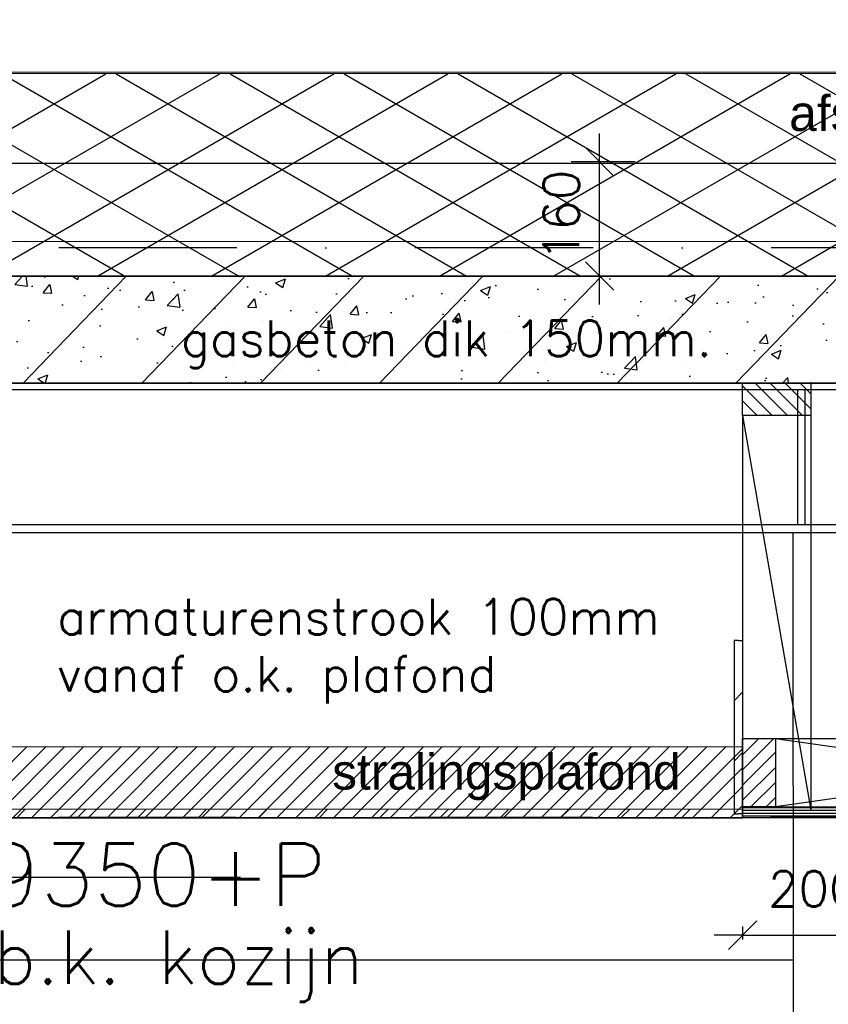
# Model space of a CAD drawing. Extents: x 151406 to 360561, y 44436 to 197234.
# Tile 38 of 57: x 168951 to 170087, y 101734 to 103116. Entities that reach past the tile are written whole.
import ezdxf

# ---------------------------------------------------------------- set-up
doc = ezdxf.new("R2010")
doc.units = 0
doc.header["$LTSCALE"] = 20
doc.header["$MEASUREMENT"] = 0
doc.header["$PDSIZE"] = -1
for name, pattern in [('DASHDOT', [25, 12.5, -6.25, 0, -6.25]), ('DD1', [2.66667, 1.66667, -0.5, 0, -0.5]), ('HIDDEN', [9.375, 6.25, -3.125])]:
    doc.linetypes.add(name, pattern=pattern)
doc.layers.get('0').update_dxf_attribs({"linetype": 'CONTINUOUS'})
doc.layers.get('DEFPOINTS').update_dxf_attribs({"linetype": 'CONTINUOUS'})
for name, color, linetype in [('A--01A1_ACEER', 1, 'CONTINUOUS'), ('A--A21--_F-23-', 9, 'CONTINUOUS'), ('A--A23--_F--3-', 9, 'CONTINUOUS'), ('A--A25--_F--3-', 9, 'CONTINUOUS'), ('A--A30--_F--3-', 9, 'CONTINUOUS'), ('A--A42--_F-23-', 9, 'CONTINUOUS'), ('A--L13DC4_VLOEREN', 4, 'HIDDEN'), ('A--L21--', 3, 'CONTINUOUS'), ('A--L21--_F-23-', 4, 'CONTINUOUS'), ('A--L21D2_BUITENWAND', 2, 'CONTINUOUS'), ('A--L25--', 7, 'CONTINUOUS'), ('A--L25--_F-23-', 7, 'CONTINUOUS'), ('A--L28D1_KONSTRUKTIES', 1, 'CONTINUOUS'), ('A--L30--', 7, 'CONTINUOUS'), ('A--L30--_F123-', 7, 'CONTINUOUS'), ('A--L31D1_BUITENKOZIJN', 1, 'CONTINUOUS'), ('A--L35D1_PLAFONDS', 1, 'CONTINUOUS'), ('A--L42--', 7, 'CONTINUOUS'), ('A--L42--_F--3-', 7, 'CONTINUOUS'), ('A--M$1A-_F123-', 1, 'CONTINUOUS'), ('A--M01A1_MAATVOERING', 1, 'CONTINUOUS'), ('A--M01B1_HOOGTE_MAATV', 1, 'CONTINUOUS'), ('A--T$1A-_F123_20', 1, 'CONTINUOUS'), ('A--T01A-25_TEKST', 2, 'CONTINUOUS'), ('A--T01B2_HOOGTE_MAATV', 2, 'CONTINUOUS'), ('A--T01B3_HOOGTE_MAATV', 3, 'CONTINUOUS'), ('STRAMIEN', 8, 'DD1'), ('X--LR---_CP', 7, 'CONTINUOUS')]:
    doc.layers.add(name, color=color, linetype=linetype)
doc.styles.add('ALFA-0_25', font='ROMANS')
doc.styles.add('EB1', font='ARIAL.TTF')
doc.styles.add('EB2', font='ARIAL.TTF')
doc.styles.add('HIEMSTRA', font='romans.shx')
doc.styles.add('HOOGTEXT', font='ROMANS.shx', dxfattribs={"height": 2.5})
doc.dimstyles.get("Standard").update_dxf_attribs({"dimscale": 40, "dimtxt": 2.5, "dimasz": 2, "dimexe": 0.3, "dimexo": 0.3, "dimgap": 2, "dimtad": 1, "dimdec": 0, "dimzin": 0, "dimdsep": 46, "dimtxsty": 'HIEMSTRA', "dimblk1": 'OBLIQUE', "dimblk2": 'OBLIQUE', "dimsah": 1, "dimcen": 0.09, "dimdle": 0.3, "dimclrd": 1, "dimclre": 1, "dimclrt": 3, "dimadec": 0, "dimazin": 0, "dimtfac": 1, "dimtdec": 4, "dimtix": 1, "dimtmove": 2, "dimatfit": 3, "dimldrblk": 'OBLIQUE', "dimfxl": 0, "dimtvp": 625, "dimtolj": 1, "dimtzin": 0, "dimarcsym": 0})
doc.dimstyles.new('STANDARD$0', dxfattribs={"dimscale": 50, "dimtxt": 2.5, "dimasz": 2, "dimexe": 2, "dimexo": 0, "dimgap": 2, "dimtad": 1, "dimdec": 0, "dimzin": 0, "dimdsep": 46, "dimtxsty": 'ALFA-0_25', "dimblk1": 'OBLIQUE', "dimblk2": 'OBLIQUE', "dimsah": 1, "dimcen": -3, "dimdle": 2, "dimclrd": 1, "dimclre": 1, "dimclrt": 2, "dimadec": 0, "dimazin": 0, "dimtfac": 0.666667, "dimtofl": 0, "dimtmove": 2, "dimatfit": 3, "dimldrblk": 'OBLIQUE', "dimfxl": 0, "dimtvp": 0.833333, "dimtolj": 1, "dimtzin": 0, "dimarcsym": 0})

# ---------------------------------------------------------------- blocks, each defined once
blk = doc.blocks.new('Q020283-')
at = {"layer": 'A--A25--_F--3-'}
h = blk.add_hatch(dxfattribs=at)
h.set_pattern_fill('ALFALINE', color=256, scale=15, style=0, pattern_type=2)
h.set_pattern_definition([(45, (0, 0), (-10.6066, 10.6066), [])])
h.paths.add_polyline_path([(0, 0), (0, 96), (46, 96), (46, 0)])
at = {"layer": 'A--L25--_F-23-', "color": 2, "linetype": 'Continuous'}
blk.add_lwpolyline([(0, 0), (0, 96), (46, 96), (46, 0)], close=True, dxfattribs=at)
at = {"layer": 'X--LR---_CP'}
for p in [(0, 0), (0, 0), (46, 0)]:
    blk.add_point(p, dxfattribs=at)
blk = doc.blocks.new('*U954')
at = {"layer": 'A--A42--_F-23-', "linetype": 'Continuous'}
h = blk.add_hatch(dxfattribs=at)
h.set_pattern_fill('ALFALINE', color=256, scale=60, style=0)
h.set_pattern_definition([(45, (-169960.27, -102244.61), (-42.426407, 42.426407), [])])
h.paths.add_polyline_path([(0, 0), (6, 0), (6, -243.7), (0, -243.7), (-6, -243.7), (-6, 0)])
at = {"layer": 'A--L42--_F--3-', "color": 3, "linetype": 'Continuous'}
for points in [[(0, 0), (-6, 0), (-6, -243.7), (0, -243.7)], [(0, 0), (6, 0), (6, -243.7), (0, -243.7)]]:
    blk.add_lwpolyline(points, dxfattribs=at)
blk = doc.blocks.new('*U928')
at = {"layer": 'A--A30--_F--3-', "linetype": 'Continuous'}
h = blk.add_hatch(dxfattribs=at)
h.set_pattern_fill('ALFALINE', color=256, scale=4, angle=494.9994, style=0)
h.set_pattern_definition([(179.99936, (0, 0), (-4.5e-05, -4), [])])
h.paths.add_polyline_path([(0, 0), (0, 7.5), (759.6, 7.5), (759.6, 0), (759.6, -7.5), (0, -7.5)])
at = {"layer": 'A--L30--_F123-', "color": 1, "linetype": 'Continuous'}
for points in [[(0, 0), (0, 7.5), (759.6, 7.5), (759.6, 0)], [(0, 0), (0, -7.5), (759.6, -7.5), (759.6, 0)]]:
    blk.add_lwpolyline(points, dxfattribs=at)
blk = doc.blocks.new('_OBLIQUE')
at = {"color": 0, "linetype": 'ByBlock'}
blk.add_line((-0.5, -0.5), (0.5, 0.5), dxfattribs=at)
blk = doc.blocks.new('*D638')
at = {"layer": 'A--M$1A-_F123-', "color": 1, "lineweight": -2}
for p, q in [((169765.5, 102716.2), (169765.5, 102956.6)), ((169815.5, 102916.6), (169725.5, 102916.6)), ((169815.4, 102756.2), (169725.5, 102756.2))]:
    blk.add_line(p, q, dxfattribs=at)
at = {"layer": 'DEFPOINTS', "color": 0}
for p in [(169765.5, 102916.6), (169815.5, 102916.6, 0.4), (169815.4, 102756.2)]:
    blk.add_point(p, dxfattribs=at)
at = {"layer": 'A--M$1A-_F123-', "color": 1, "lineweight": -2, "xscale": 40, "yscale": 40, "zscale": 40}
for p, rotation in [((169765.5, 102916.6), 90), ((169765.5, 102756.2), 270)]:
    blk.add_blockref('_OBLIQUE', p, dxfattribs=dict(at, rotation=rotation))
at = {"layer": 'A--M$1A-_F123-', "color": 2, "insert": (169711.7, 102841.4), "char_height": 50, "attachment_point": 5, "rotation": 90, "style": 'ALFA-0_25'}
blk.add_mtext('\\A1;160', dxfattribs=at)
blk = doc.blocks.new('*U901')
at = {"layer": 'A--A42--_F-23-', "linetype": 'Continuous'}
h = blk.add_hatch(dxfattribs=at)
h.set_pattern_fill('ALFALINE', color=256, scale=60, style=0)
h.set_pattern_definition([(45, (-169966.27, -102001.9), (-42.426407, 42.426407), [])])
h.paths.add_polyline_path([(0, 0), (0, -6), (-1482.5, -6.5), (-1481.2, -0.5), (-1480, 5.5), (0, 6)])
at = {"layer": 'A--L42--_F--3-', "color": 3, "linetype": 'Continuous'}
for points in [[(0, 0), (0, -6), (-1482.5, -6.5), (-1481.2, -0.5)], [(0, 0), (0, 6), (-1480, 5.5), (-1481.2, -0.5)]]:
    blk.add_lwpolyline(points, dxfattribs=at)
blk = doc.blocks.new('*D676')
at = {"layer": 'A--M$1A-_F123-', "color": 1, "lineweight": -2}
for p, q in [((169966.3, 101842.8), (169966.3, 101824.8)), ((170166.3, 101842.8), (170166.3, 101824.8)), ((169966.3, 101830.8), (169926.3, 101830.8)), ((169966.3, 101830.8), (170166.3, 101830.8)), ((170166.3, 101830.8), (170206.3, 101830.8))]:
    blk.add_line(p, q, dxfattribs=at)
at = {"layer": 'DEFPOINTS', "color": 0}
for p in [(169966.3, 101848.8), (170166.3, 101848.8), (170166.3, 101830.8)]:
    blk.add_point(p, dxfattribs=at)
at = {"layer": 'A--M$1A-_F123-', "color": 1, "lineweight": -2, "xscale": 40, "yscale": 40, "zscale": 40}
blk.add_blockref('_OBLIQUE', (169966.3, 101830.8), dxfattribs=at)
at = {"layer": 'A--M$1A-_F123-', "color": 1, "lineweight": -2, "xscale": 40, "yscale": 40, "zscale": 40, "rotation": 180}
blk.add_blockref('_OBLIQUE', (170166.3, 101830.8), dxfattribs=at)
at = {"layer": 'A--M$1A-_F123-', "color": 2, "insert": (170066.3, 101895.8), "char_height": 50, "attachment_point": 5, "style": 'HIEMSTRA'}
blk.add_mtext('\\A1;200', dxfattribs=at)
blk = doc.blocks.new('HOOGTEP')
at = {"layer": 'A--M01A1_MAATVOERING'}
for p, q in [((0, 0), (0.624, 2.33)), ((0.624, 2.33), (8.794, 2.33)), ((-2.415, 0.647), (0, 0))]:
    blk.add_line(p, q, dxfattribs=at)
at = {"layer": 'A--M01B1_HOOGTE_MAATV'}
blk.add_line((-1.379, 0), (0.911, 0), dxfattribs=at)
at = {"layer": 'A--T01B2_HOOGTE_MAATV', "style": 'HOOGTEXT', "flags": 4}
blk.add_attdef('TEKST', (1.84, -0.671), '', height=1.5, dxfattribs=at)
at = {"layer": 'A--T01B3_HOOGTE_MAATV', "style": 'HOOGTEXT', "flags": 4}
blk.add_attdef('HOOGTE', (1.673, 3.819), '', height=1.75, dxfattribs=at)

msp = doc.modelspace()

# ---------------------------------------------------------------- hatches: boundary and pattern name
at = {"layer": 'A--01A1_ACEER', "linetype": 'Continuous'}
h = msp.add_hatch(dxfattribs=at)
h.set_pattern_fill('ANSI31', color=256, scale=150, style=0)
h.set_pattern_definition([(45, (9509.647, 6999), (-13.2582521, 13.2582521), [])])
h.paths.add_polyline_path([(168473.655, 101995.387), (169966.267, 101994.898), (169966.267, 102094.898), (168487.709, 102095.387)])
at = {"layer": 'A--A21--_F-23-'}
h = msp.add_hatch(dxfattribs=at)
h.set_pattern_fill('ALFAISO', color=256, scale=80, angle=270, style=0, pattern_type=2)
h.set_pattern_definition([(330, (161799.576, 97270.8), (40, 69.28203), []), (30, (161799.576, 97270.8), (-40, 69.28203), [])])
h.paths.add_polyline_path([(170811.265, 103040.409), (166970.22, 103039.922), (166970.22, 102755.218), (170811.265, 102755.898)])
at = {"layer": 'A--A23--_F--3-'}
h = msp.add_hatch(dxfattribs=at)
h.set_pattern_fill('ALFABET', color=256, scale=20, angle=1, style=0, pattern_type=2)
h.set_pattern_definition([(46, (92908.5, 7100), (-86.32078, 83.359), []), (51, (92908.5, 7100), (143.64922, -10.04493), [15, -165]), (356, (92908.5, 7100), (-30.37155, 149.9312), [12, -132]), (101.4514, (92920.48, 7099.16), (113.27778, 139.88618), [12.74804, -140.22842]), (47.1842, (92907.8, 7140), (213.99344, -29.37358), [22.5, -247.5]), (97.6356, (92925.64, 7137.55), (183.50393, 198.05632), [19.12206, -210.3426]), (352.1842, (92907.8, 7140), (183.50378, 198.05647), [18, -198]), (22, (92927.98, 7130.34), (120.76856, -78.42802), [15, -165]), (327, (92927.98, 7130.34), (46.12453, 145.8572), [12, -132]), (72.4514, (92938.04, 7123.81), (166.89315, 67.42906), [12.74804, -140.22842]), (38.5, (92908.505, 7100), (1.26964, 66.611074), [0, -130.4, 0, -134, 0, -132.5]), (8.5, (92908.505, 7100), (51.229207, 79.788568), [0, -76.4, 0, -127.4, 0, -50.5]), (328.5, (92863.91, 7099.22), (106.826954, -2.64699), [0, -50, 0, -156, 0, -207]), (318.5, (92843.915, 7098.87), (116.270055, 22.05355), [0, -65, 0, -103.6, 0, -147]), (318.5, (92843.915, 7098.87), (116.270055, 22.05355), [0, -65, 0, -103.6, 0, -147])])
h.paths.add_polyline_path([(168274.265, 102605.898), (170811.265, 102605.898), (170811.265, 102756.385), (168274.265, 102755.898)])

# ---------------------------------------------------------------- linework, layer by layer
at = {"layer": 'A--01A1_ACEER'}
for p, q in [((170012.268, 102106.902), (170690.277, 102010.902)), ((170690.277, 102106.902), (170012.268, 102010.902)), ((170012.268, 102106.902), (170690.277, 102106.902)), ((170037.5, 101795.677), (168460.039, 101795.898, 1.709))]:
    msp.add_line(p, q, dxfattribs=at)
at = {"layer": 'A--L13DC4_VLOEREN', "const_width": 1, "elevation": 1}
msp.add_lwpolyline([(170145.366, 103042.409), (166975.857, 103042.409), (170680.519, 103042.875), (172361.057, 103047.903), (172361.057, 103047.903), (172361.057, 103061.421), (172361.057, 103061.421), (172361.057, 103061.421), (172361.057, 103061.421), (172361.057, 103061.421), (172361.057, 103108.32), (172361.057, 103115.68)], dxfattribs=at)
at = {"layer": 'A--L21--'}
for p, q in [((166970.22, 102915.218, 1), (171992.314, 102914.195)), ((166970.22, 102805.218, 1), (171583.516, 102804.657))]:
    msp.add_line(p, q, dxfattribs=at)
at = {"layer": 'A--L21--', "elevation": 1}
msp.add_lwpolyline([(170811.265, 103040.409), (166970.22, 103039.922), (166970.22, 102755.218), (170811.265, 102755.898)], close=True, dxfattribs=at)
at = {"layer": 'A--L21--_F-23-', "linetype": 'Continuous'}
msp.add_lwpolyline([(168274.265, 102605.898), (170811.265, 102605.898), (170811.265, 102756.385), (168274.265, 102755.898)], close=True, dxfattribs=at)
at = {"layer": 'A--L21D2_BUITENWAND'}
for p, q in [((170044.013, 102407.385), (170044.013, 102596.885)), ((170054.013, 102407.385), (170054.013, 102596.885))]:
    msp.add_line(p, q, dxfattribs=at)
msp.add_lwpolyline([(170044.015, 92445.898), (170037.082, 102395.898)], dxfattribs=at)
at = {"layer": 'A--L28D1_KONSTRUKTIES'}
for p, q in [((170515.801, 102605.898), (168274.265, 102605.898)), ((170725.83, 102596.398), (168274.265, 102596.398)), ((170725.83, 102406.898), (168276.786, 102406.898)), ((170725.83, 102395.898), (168264.265, 102395.898))]:
    msp.add_line(p, q, dxfattribs=at)
at = {"layer": 'A--L31D1_BUITENKOZIJN'}
for p, q in [((169966.267, 102560.385), (169966.267, 102056.385)), ((169966.267, 102560.385), (170062.267, 102006.385)), ((170062.267, 102560.385), (170062.267, 102006.385))]:
    msp.add_line(p, q, dxfattribs=at)
at = {"layer": 'A--L35D1_PLAFONDS', "linetype": 'Continuous'}
msp.add_lwpolyline([(168473.655, 101995.387), (169966.267, 101994.898), (169966.267, 102094.898), (168487.709, 102095.387)], close=True, dxfattribs=at)
at = {"layer": 'STRAMIEN', "linetype": 'DASHDOT'}
for p, q in [((185759.493, 102795.898), (151764.265, 102795.898)), ((185758.708, 101995.898), (151764.265, 101995.898))]:
    msp.add_line(p, q, dxfattribs=at)

# ---------------------------------------------------------------- block references
at = {"color": 3}
ref = msp.add_blockref('HOOGTEP', (168821.865, 101795.827), dxfattribs=dict(at, xscale=50, yscale=50, zscale=50))
ref.add_attrib('TEKST', 'b.k. kozijn', (168913.852, 101762.272), dxfattribs={"layer": 'A--T01B2_HOOGTE_MAATV', "height": 75, "style": 'HOOGTEXT', "flags": 4})
ref.add_attrib('HOOGTE', '9350+P', (168905.496, 101872.091), dxfattribs={"layer": 'A--T01B3_HOOGTE_MAATV', "height": 87.5, "style": 'HOOGTEXT', "flags": 4})
at = {"layer": 'A--L25--', "rotation": 90}
msp.add_blockref('Q020283-', (170062.267, 102560.385), dxfattribs=at)
at = {"layer": 'A--L25--'}
msp.add_blockref('Q020283-', (169966.268, 102010.902), dxfattribs=at)
at = {"layer": 'A--L30--'}
msp.add_blockref('*U928', (169966.267, 102003.402), dxfattribs=at)
at = {"layer": 'A--L42--'}
for name, p in [('*U954', (169960.267, 102244.609)), ('*U901', (169966.267, 102001.902))]:
    msp.add_blockref(name, p, dxfattribs=at)

# ---------------------------------------------------------------- texts
at = {"layer": 'A--01A1_ACEER', "linetype": 'Continuous', "style": 'HIEMSTRA'}
for s, p in [('armaturenstrook 100mm ', (169003.987, 102252.88)), ('vanaf o.k. plafond', (169003.987, 102172.694))]:
    msp.add_text(s, height=50, dxfattribs=at).set_placement(p)
at = {"layer": 'A--T$1A-_F123_20'}
for s, style, p in [('afschot', 'EB2', (170031.669, 102959.935, 0.795)), ('stralingsplafond', 'EB1', (169390.03, 102035.198))]:
    msp.add_text(s, height=50, dxfattribs=dict(at, style=style)).set_placement(p)
at = {"layer": 'A--T01A-25_TEKST', "style": 'HIEMSTRA'}
msp.add_text('gasbeton dik 150mm.', height=50, dxfattribs=at).set_placement((169177.716, 102643.676))

# ---------------------------------------------------------------- dimensions: what is measured, and where the dimension line sits
at = {"layer": 'A--M$1A-_F123-'}
dim = msp.add_linear_dim(base=(169765.539, 102916.638), p1=(169815.446, 102756.194), p2=(169815.479, 102916.638, 0.433), angle=90, dimstyle='STANDARD$0', override={"dimscale": 20}, dxfattribs=at)
dim.commit()
dim.dimension.update_dxf_attribs({"geometry": '*D638', "text_midpoint": (169711.729, 102841.383), "dimtype": 160})
dim = msp.add_linear_dim(base=(170166.268, 101830.833), p1=(169966.268, 101848.765), p2=(170166.268, 101848.765), dimstyle='Standard', override={"dimscale": 20, "dimclrt": 2}, dxfattribs=at)
dim.commit()
dim.dimension.update_dxf_attribs({"geometry": '*D676', "text_midpoint": (170066.268, 101895.833)})

doc.saveas('drawing.dxf')
